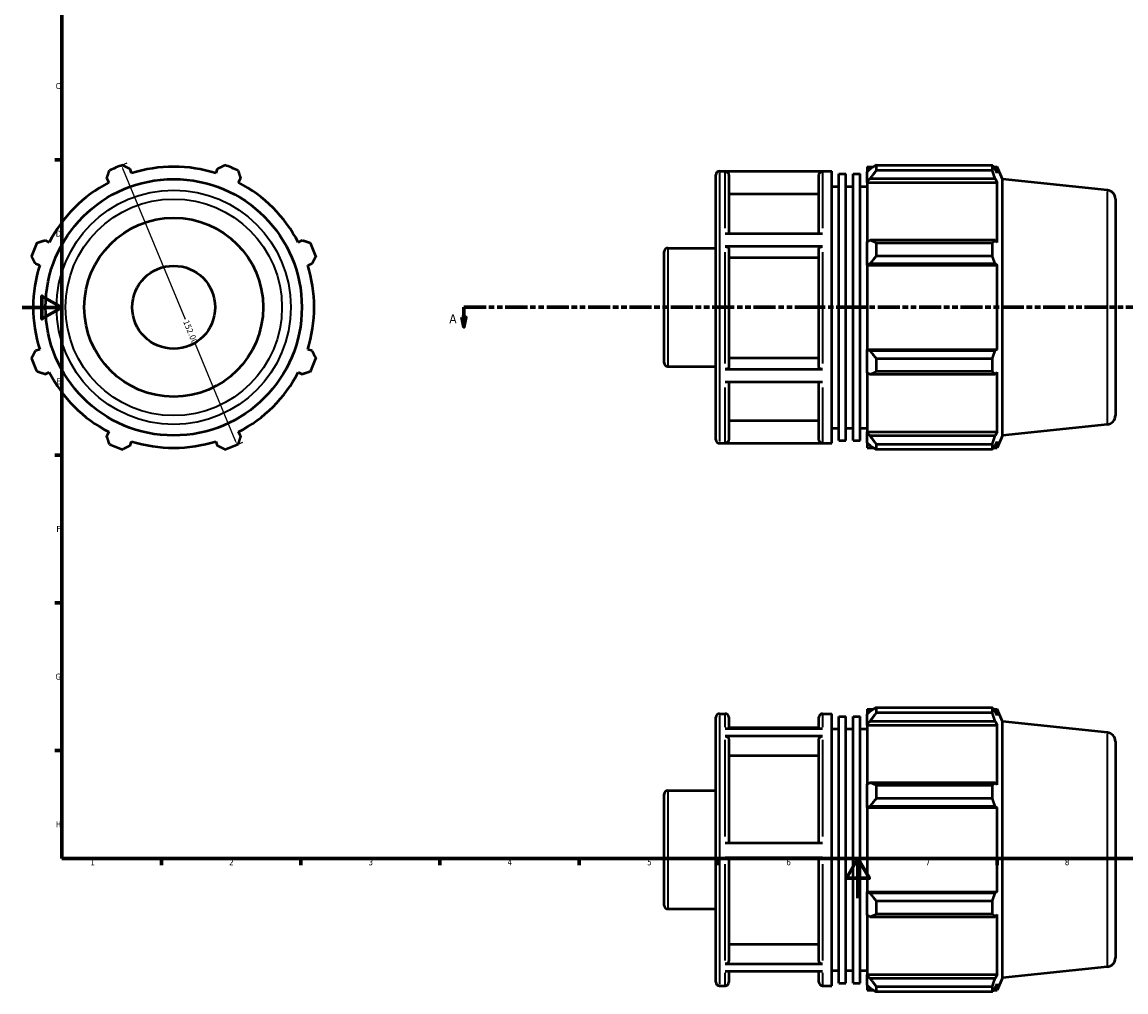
# Model space of a CAD drawing. Header units: millimetres. Extents: x 0 to 923, y -47 to 928.
# Tile 1 of 4: x 0 to 555, y -47 to 441. Entities that reach past the tile are written whole.
import ezdxf

# ---------------------------------------------------------------- set-up
doc = ezdxf.new("R2010")
doc.units = ezdxf.units.MM
doc.linetypes.add('DOUBLE_DASH_CHAIN', pattern=[1.2403, 0.6614, -0.0827, 0.1654, -0.0827, 0.1654, -0.0827])
for name, color, linetype, lineweight in [('Border (ANSI)', 7, 'Continuous', 70), ('Dimension (ANSI)', 7, 'Continuous', 25), ('Section Line (ANSI)', 7, 'DOUBLE_DASH_CHAIN', 70), ('Visible (ANSI)', 7, 'Continuous', 50), ('Visible Narrow (ANSI)', 7, 'Continuous', 35)]:
    doc.layers.add(name, color=color, linetype=linetype, lineweight=lineweight)
doc.styles.add('Label Text (ANSI)', font='tahoma.ttf')
doc.styles.add('Note Text (ANSI)', font='tahoma.ttf')
doc.dimstyles.new('Default - mm (ANSI)', dxfattribs={"dimtxt": 3.048, "dimasz": 2.5, "dimexe": 3.175, "dimexo": 1.6002, "dimgap": 0.8, "dimtad": 0, "dimtoh": 1, "dimrnd": 1e-08, "dimzin": 4, "dimdsep": 46, "dimtxsty": 'Note Text (ANSI)', "dimcen": 0.09, "dimdle": 10, "dimclrd": 256, "dimclre": 256, "dimclrt": 256, "dimadec": 1, "dimazin": 1, "dimtfac": 1, "dimtofl": 0, "dimtmove": 0, "dimatfit": 3, "dimfxl": 1, "dimtolj": 1, "dimtzin": 4, "dimlwd": -1, "dimlwe": -1, "dimarcsym": 0})

# ---------------------------------------------------------------- blocks, each defined once
blk = doc.blocks.new('Borders Default Border')
at = {"layer": 'Border (ANSI)'}
for p, q in [((20, 371.25), (16.55, 371.25)), ((20, 222.75), (16.55, 222.75)), ((20, 148.5), (16.55, 148.5)), ((20, 74.25), (16.55, 74.25)), ((70.08, 20), (70.08, 16.55)), ((140.17, 20), (140.17, 16.55)), ((210.25, 20), (210.25, 16.55)), ((280.33, 20), (280.33, 16.55)), ((350.42, 20), (350.42, 16.55)), ((490.58, 20), (490.58, 16.55))]:
    blk.add_line(p, q, dxfattribs=at)
at = {"layer": 'Border (ANSI)', "flags": 128}
for points in [[(20, 20), (20, 574), (821, 574), (821, 20), (20, 20)], [(0, 297), (20, 297), (10, 302.77), (10, 291.23), (20, 297)], [(420.5, 0), (420.5, 20), (414.73, 10), (426.27, 10), (420.5, 20)]]:
    blk.add_lwpolyline(points, dxfattribs=at)
at = {"layer": 'Border (ANSI)', "char_height": 3.05, "attachment_point": 7, "style": 'Note Text (ANSI)'}
for s, insert in [('C', (16.95, 406.8)), ('D', (16.96, 332.6)), ('E', (17.21, 258.35)), ('F', (17.29, 184.1)), ('G', (16.81, 109.79)), ('H', (16.97, 35.6)), ('1', (34.35, 16.55)), ('2', (104.2, 16.55)), ('3', (174.26, 16.49)), ('4', (244.23, 16.55)), ('5', (314.48, 16.49)), ('6', (384.49, 16.49)), ('7', (454.6, 16.55)), ('8', (524.63, 16.48))]:
    blk.add_mtext(s, dxfattribs=dict(at, insert=insert))
blk = doc.blocks.new('2dTransSection0')
at = {"layer": 'Section Line (ANSI)', "linetype": 'DOUBLE_DASH_CHAIN', "ltscale": 16.783997}
blk.add_line((222.3, 297.11), (670.67, 297.11), dxfattribs=at)
at = {"layer": 'Section Line (ANSI)', "linetype": 'Continuous'}
for p, q in [((222.3, 297.11), (233.51, 297.11)), ((222.3, 297.11), (222.3, 292.11)), ((659.46, 297.11), (670.67, 297.11)), ((670.67, 297.11), (670.67, 292.11)), ((221.3, 292.11), (222.3, 287.11)), ((223.3, 292.11), (221.3, 292.11)), ((222.3, 292.11), (222.3, 287.11)), ((222.3, 287.11), (223.3, 292.11)), ((669.67, 292.11), (670.67, 287.11)), ((671.67, 292.11), (669.67, 292.11)), ((670.67, 292.11), (670.67, 287.11)), ((670.67, 287.11), (671.67, 292.11))]:
    blk.add_line(p, q, dxfattribs=at)
at = {"layer": 'Section Line (ANSI)', "linetype": 'Continuous', "flags": 128}
for points in [[(221.3, 292.11), (222.3, 287.11), (223.3, 292.11), (221.3, 292.11)], [(669.67, 292.11), (670.67, 287.11), (671.67, 292.11), (669.67, 292.11)]]:
    blk.add_lwpolyline(points, dxfattribs=at)
at = {"layer": 'Section Line (ANSI)'}
for points in [[(221.3, 292.11), (222.3, 287.11), (223.3, 292.11), (221.3, 292.11)], [(669.67, 292.11), (670.67, 287.11), (671.67, 292.11), (669.67, 292.11)]]:
    blk.add_solid(points, dxfattribs=at)
at = {"layer": 'Section Line (ANSI)', "char_height": 4.57, "attachment_point": 7, "style": 'Label Text (ANSI)'}
for insert in [(214.93, 289.04), (674.14, 289.04)]:
    blk.add_mtext('A', dxfattribs=dict(at, insert=insert))
blk = doc.blocks.new('*D10')
at = {"layer": 'Defpoints', "color": 0, "transparency": 16777216}
for p in [(47.2, 367.32), (108.14, 228.04), (105.36, 226.89)]:
    blk.add_point(p, dxfattribs=at)
at = {"layer": 'Dimension (ANSI)', "transparency": 16777216}
for p, q in [((48.68, 367.94), (52.91, 369.69)), ((50.93, 366.16), (81.99, 291.18)), ((107.19, 230.35), (87.23, 278.54)), ((106.84, 227.51), (111.08, 229.26))]:
    blk.add_line(p, q, dxfattribs=at)
for points in [[(51.32, 366.32), (50.55, 366.01), (49.98, 368.47)], [(107.57, 230.51), (106.8, 230.2), (108.14, 228.04)]]:
    blk.add_solid(points, dxfattribs=at)
at = {"layer": 'Dimension (ANSI)', "transparency": 16777216, "insert": (83.76, 291.05), "char_height": 3.048, "attachment_point": 1, "rotation": 292.5, "style": 'Note Text (ANSI)'}
blk.add_mtext('\\A1;152.00', dxfattribs=at)

msp = doc.modelspace()

# ---------------------------------------------------------------- linework, layer by layer
at = {"layer": 'Visible (ANSI)'}
for p, q in [((55.027, 364.517), (54.341, 366.691)), ((98.22, 366.691), (97.534, 364.517)), ((425.181, 367.788), (425.181, 365.242)), ((425.181, 367.788), (428.417, 367.788)), ((426.701, 366.691), (425.181, 365.242)), ((429.741, 368.619), (429.741, 365.87)), ((429.741, 368.619), (488.145, 368.619)), ((488.145, 365.87), (488.145, 368.619)), ((488.735, 367.788), (490.514, 367.788)), ((490.514, 364.517), (489.499, 366.691)), ((493.281, 361.573), (490.514, 367.788)), ((490.514, 364.517), (490.514, 367.788)), ((42.591, 361.824), (43.644, 359.802)), ((108.917, 359.802), (109.97, 361.824)), ((349.031, 230.508), (349.031, 363.708)), ((350.831, 365.508), (407.403, 365.508)), ((402.717, 365.382), (353.717, 365.382)), ((355.517, 363.578), (355.517, 334.246)), ((400.917, 334.246), (400.917, 363.578)), ((407.403, 228.708), (407.403, 365.508)), ((410.958, 230.076), (410.958, 364.14)), ((410.958, 364.14), (414.514, 364.14)), ((414.514, 230.076), (414.514, 364.14)), ((418.07, 230.076), (418.07, 364.14)), ((418.07, 364.14), (421.626, 364.14)), ((421.626, 230.076), (421.626, 364.14)), ((425.181, 360.476), (425.181, 365.242)), ((425.181, 360.476), (426.701, 361.824)), ((426.701, 361.824), (489.499, 361.824)), ((488.145, 365.87), (429.741, 365.87)), ((489.499, 361.824), (490.514, 359.802)), ((493.281, 232.643), (493.281, 361.573)), ((546.002, 356.032), (493.281, 361.573)), ((407.403, 357.908), (410.958, 357.908)), ((414.514, 357.908), (418.07, 357.908)), ((421.626, 357.908), (425.181, 357.908)), ((425.181, 359.802), (425.181, 360.476)), ((425.181, 359.802), (425.181, 330.095)), ((425.181, 359.802), (490.514, 359.802)), ((490.514, 329.745), (490.514, 359.802)), ((400.917, 353.956), (355.517, 353.956)), ((550.031, 351.556), (550.031, 242.66)), ((353.717, 334.246), (402.717, 334.246)), ((13.587, 329.745), (11.564, 330.797)), ((140.997, 330.797), (138.974, 329.745)), ((426.701, 330.797), (425.181, 330.095)), ((425.181, 318.591), (425.181, 330.095)), ((489.499, 330.797), (426.701, 330.797)), ((429.741, 329.477), (429.741, 322.842)), ((429.741, 329.477), (488.145, 329.477)), ((488.145, 322.842), (488.145, 329.477)), ((490.514, 329.745), (489.499, 330.797)), ((323.031, 269.101), (323.031, 325.115)), ((324.831, 326.915), (349.031, 326.915)), ((402.717, 327.644), (353.717, 327.644)), ((355.517, 326.742), (355.517, 266.834)), ((400.917, 266.834), (400.917, 326.742)), ((488.145, 322.842), (429.741, 322.842)), ((6.697, 319.048), (8.872, 318.362)), ((143.689, 318.362), (145.864, 319.048)), ((400.917, 321.931), (355.517, 321.931)), ((425.181, 318.591), (426.701, 319.048)), ((425.181, 318.362), (425.181, 318.591)), ((425.181, 318.362), (425.181, 275.854)), ((425.181, 318.362), (490.514, 318.362)), ((426.701, 319.048), (489.499, 319.048)), ((489.499, 319.048), (490.514, 318.362)), ((490.514, 275.854), (490.514, 318.362)), ((8.872, 275.854), (6.697, 275.169)), ((145.864, 275.169), (143.689, 275.854)), ((425.181, 275.626), (425.181, 275.854)), ((425.181, 275.854), (490.514, 275.854)), ((426.701, 275.169), (425.181, 275.626)), ((425.181, 264.121), (425.181, 275.626)), ((489.499, 275.169), (426.701, 275.169)), ((490.514, 275.854), (489.499, 275.169)), ((324.831, 267.301), (349.031, 267.301)), ((355.517, 271.641), (400.917, 271.641)), ((429.741, 271.374), (429.741, 264.739)), ((429.741, 271.374), (488.145, 271.374)), ((488.145, 264.739), (488.145, 271.374)), ((11.564, 263.419), (13.587, 264.472)), ((138.974, 264.472), (140.997, 263.419)), ((353.717, 265.932), (402.717, 265.932)), ((425.181, 264.121), (426.701, 263.419)), ((425.181, 264.121), (425.181, 234.414)), ((426.701, 263.419), (489.499, 263.419)), ((488.145, 264.739), (429.741, 264.739)), ((489.499, 263.419), (490.514, 264.472)), ((490.514, 234.414), (490.514, 264.472)), ((402.717, 259.371), (353.717, 259.371)), ((355.517, 259.371), (355.517, 230.597)), ((400.917, 230.597), (400.917, 259.371)), ((355.517, 240.212), (400.917, 240.212)), ((43.644, 234.414), (42.591, 232.392)), ((109.97, 232.392), (108.917, 234.414)), ((407.403, 236.308), (410.958, 236.308)), ((414.514, 236.308), (418.07, 236.308)), ((421.626, 236.308), (425.181, 236.308)), ((425.181, 233.74), (425.181, 234.414)), ((425.181, 234.414), (490.514, 234.414)), ((425.181, 228.975), (425.181, 233.74)), ((426.701, 232.392), (425.181, 233.74)), ((490.514, 234.414), (489.499, 232.392)), ((546.002, 238.185), (493.281, 232.643)), ((54.341, 227.525), (55.027, 229.699)), ((97.534, 229.699), (98.22, 227.525)), ((350.831, 228.708), (407.403, 228.708)), ((353.717, 228.795), (402.717, 228.795)), ((410.958, 230.076), (414.514, 230.076)), ((418.07, 230.076), (421.626, 230.076)), ((425.181, 228.975), (426.701, 227.525)), ((425.181, 228.975), (425.181, 226.428)), ((489.499, 232.392), (426.701, 232.392)), ((429.741, 228.346), (429.741, 225.598)), ((429.741, 228.346), (488.145, 228.346)), ((488.145, 225.598), (488.145, 228.346)), ((489.499, 227.525), (490.514, 229.699)), ((493.281, 232.643), (490.514, 226.428)), ((490.514, 226.428), (490.514, 229.699)), ((425.181, 226.428), (428.417, 226.428)), ((488.145, 225.598), (429.741, 225.598)), ((488.735, 226.428), (490.514, 226.428)), ((425.181, 95.028), (425.181, 92.482)), ((425.181, 95.028), (428.417, 95.028)), ((429.741, 95.859), (429.741, 93.11)), ((429.741, 95.859), (488.145, 95.859)), ((488.145, 93.11), (488.145, 95.859)), ((488.735, 95.028), (490.514, 95.028)), ((493.281, 88.813), (490.514, 95.028)), ((490.514, 91.757), (490.514, 95.028)), ((349.031, -42.252), (349.031, 90.948)), ((350.831, 92.748), (353.717, 92.748)), ((355.517, 90.948), (355.517, 85.23)), ((400.917, 85.23), (400.917, 90.948)), ((402.717, 92.748), (407.403, 92.748)), ((407.403, -44.052), (407.403, 92.748)), ((410.958, -42.684), (410.958, 91.38)), ((410.958, 91.38), (414.514, 91.38)), ((414.514, -42.684), (414.514, 91.38)), ((418.07, -42.684), (418.07, 91.38)), ((418.07, 91.38), (421.626, 91.38)), ((421.626, -42.684), (421.626, 91.38)), ((426.701, 93.931), (425.181, 92.482)), ((425.181, 87.716), (425.181, 92.482)), ((425.181, 87.716), (426.701, 89.064)), ((426.701, 89.064), (489.499, 89.064)), ((488.145, 93.11), (429.741, 93.11)), ((490.514, 91.757), (489.499, 93.931)), ((489.499, 89.064), (490.514, 87.042)), ((353.717, 85.23), (402.717, 85.23)), ((400.917, 85.554), (355.517, 85.554)), ((407.403, 85.148), (410.958, 85.148)), ((414.514, 85.148), (418.07, 85.148)), ((421.626, 85.148), (425.181, 85.148)), ((425.181, 87.042), (425.181, 87.716)), ((425.181, 87.042), (425.181, 57.335)), ((425.181, 87.042), (490.514, 87.042)), ((490.514, 56.984), (490.514, 87.042)), ((493.281, -40.117), (493.281, 88.813)), ((546.002, 83.272), (493.281, 88.813)), ((402.717, 81.396), (353.717, 81.396)), ((355.517, 79.834), (355.517, 27.79)), ((400.917, 27.79), (400.917, 79.834)), ((550.031, 78.796), (550.031, -30.1)), ((400.917, 71.501), (355.517, 71.501)), ((426.701, 58.037), (425.181, 57.335)), ((425.181, 45.83), (425.181, 57.335)), ((489.499, 58.037), (426.701, 58.037)), ((429.741, 56.717), (429.741, 50.082)), ((429.741, 56.717), (488.145, 56.717)), ((488.145, 50.082), (488.145, 56.717)), ((490.514, 56.984), (489.499, 58.037)), ((323.031, -3.659), (323.031, 52.355)), ((324.831, 54.155), (349.031, 54.155)), ((488.145, 50.082), (429.741, 50.082)), ((425.181, 45.83), (426.701, 46.288)), ((425.181, 45.602), (425.181, 45.83)), ((425.181, 45.602), (425.181, 3.094)), ((425.181, 45.602), (490.514, 45.602)), ((426.701, 46.288), (489.499, 46.288)), ((489.499, 46.288), (490.514, 45.602)), ((490.514, 3.094), (490.514, 45.602)), ((353.717, 27.79), (402.717, 27.79)), ((402.717, 20.19), (353.717, 20.19)), ((355.517, 20.19), (355.517, -31.531)), ((400.917, -31.531), (400.917, 20.19)), ((425.181, 2.866), (425.181, 3.094)), ((425.181, 3.094), (490.514, 3.094)), ((425.181, -8.639), (425.181, 2.866)), ((426.701, 2.409), (425.181, 2.866)), ((489.499, 2.409), (426.701, 2.409)), ((490.514, 3.094), (489.499, 2.409)), ((324.831, -5.459), (349.031, -5.459)), ((429.741, -1.386), (429.741, -8.021)), ((429.741, -1.386), (488.145, -1.386)), ((488.145, -8.021), (488.145, -1.386)), ((425.181, -8.639), (425.181, -38.346)), ((425.181, -8.639), (426.701, -9.341)), ((426.701, -9.341), (489.499, -9.341)), ((488.145, -8.021), (429.741, -8.021)), ((489.499, -9.341), (490.514, -8.288)), ((490.514, -38.346), (490.514, -8.288)), ((355.517, -23.204), (400.917, -23.204)), ((353.717, -33.092), (402.717, -33.092)), ((402.717, -36.858), (353.717, -36.858)), ((355.517, -36.858), (355.517, -42.252)), ((400.917, -42.252), (400.917, -36.858)), ((407.403, -36.452), (410.958, -36.452)), ((414.514, -36.452), (418.07, -36.452)), ((421.626, -36.452), (425.181, -36.452)), ((425.181, -39.02), (425.181, -38.346)), ((425.181, -38.346), (490.514, -38.346)), ((490.514, -38.346), (489.499, -40.368)), ((546.002, -34.576), (493.281, -40.117)), ((350.831, -44.052), (353.717, -44.052)), ((402.717, -44.052), (407.403, -44.052)), ((410.958, -42.684), (414.514, -42.684)), ((418.07, -42.684), (421.626, -42.684)), ((425.181, -43.786), (425.181, -39.02)), ((426.701, -40.368), (425.181, -39.02)), ((425.181, -43.786), (425.181, -46.332)), ((425.181, -43.786), (426.701, -45.235)), ((489.499, -40.368), (426.701, -40.368)), ((429.741, -44.414), (429.741, -47.163)), ((429.741, -44.414), (488.145, -44.414)), ((488.145, -47.163), (488.145, -44.414)), ((489.499, -45.235), (490.514, -43.061)), ((493.281, -40.117), (490.514, -46.332)), ((490.514, -46.332), (490.514, -43.061)), ((425.181, -46.332), (428.417, -46.332)), ((488.145, -47.163), (429.741, -47.163)), ((488.735, -46.332), (490.514, -46.332))]:
    msp.add_line(p, q, dxfattribs=at)
for radius in [64.465, 45, 20.865]:
    msp.add_circle((76.281, 297.108), radius, dxfattribs=at)
for centre, radius, start, end in [((76.281, 297.108), 76, 109.79198, 115.20802), ((76.281, 297.108), 70.68, 72.5, 107.5), ((76.281, 297.108), 76, 64.79198, 70.20802), ((350.831, 363.708), 1.8, 90, 180), ((76.281, 297.108), 70.68, 117.5, 152.5), ((76.281, 297.108), 70.68, 27.5, 62.5), ((545.531, 351.556), 4.5, 0, 84), ((76.281, 297.108), 76, 154.79198, 160.20802), ((76.281, 297.108), 76, 19.79198, 25.20802), ((324.831, 325.115), 1.8, 90, 180), ((76.281, 297.108), 70.68, 162.5, 197.5), ((76.281, 297.108), 70.68, 342.5, 17.5), ((76.281, 297.108), 76, 199.79198, 205.20802), ((76.281, 297.108), 76, 334.79198, 340.20802), ((324.831, 269.101), 1.8, 180, 270), ((76.281, 297.108), 70.68, 207.5, 242.5), ((76.281, 297.108), 70.68, 297.5, 332.5), ((545.531, 242.66), 4.5, 276, 0), ((76.281, 297.108), 76, 244.79198, 250.20802), ((76.281, 297.108), 70.68, 252.5, 287.5), ((76.281, 297.108), 76, 289.79198, 295.20802), ((350.831, 230.508), 1.8, 180, 270), ((350.831, 90.948), 1.8, 90, 180), ((353.717, 90.948), 1.8, 0, 90), ((402.717, 90.948), 1.8, 90, 180), ((545.531, 78.796), 4.5, 0, 84), ((324.831, 52.355), 1.8, 90, 180), ((324.831, -3.659), 1.8, 180, 270), ((545.531, -30.1), 4.5, 276, 0), ((350.831, -42.252), 1.8, 180, 270), ((353.717, -42.252), 1.8, 270, 0), ((402.717, -42.252), 1.8, 180, 270)]:
    msp.add_arc(centre, radius, start, end, dxfattribs=at)
for points, weights in [([(50.546, 368.619), (52.482, 367.635), (54.341, 366.691)], [1, 1.00177644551, 1.00273681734]), ([(98.22, 366.691), (100.079, 367.635), (102.015, 368.619)], [1.00273681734, 1.00177644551, 1]), ([(429.741, 368.619), (428.16, 367.635), (426.701, 366.691)], [1.01501019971, 1.0107128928, 1.00561220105]), ([(488.145, 368.619), (488.849, 367.635), (489.499, 366.691)], [1, 1.00177644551, 1.00273681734]), ([(42.591, 361.824), (43.238, 363.806), (43.912, 365.87)], [1.00273681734, 1.00177644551, 1]), ([(108.649, 365.87), (109.323, 363.806), (109.97, 361.824)], [1, 1.00177644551, 1.00273681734]), ([(426.701, 361.824), (428.16, 363.806), (429.741, 365.87)], [1.00561220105, 1.0107128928, 1.01501019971]), ([(489.499, 361.824), (488.849, 363.806), (488.145, 365.87)], [1.00273681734, 1.00177644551, 1]), ([(7.518, 329.477), (9.583, 330.151), (11.564, 330.797)], [1, 1.00177644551, 1.00273681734]), ([(140.997, 330.797), (142.979, 330.151), (145.043, 329.477)], [1.00273681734, 1.00177644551, 1]), ([(429.741, 329.477), (428.16, 330.151), (426.701, 330.797)], [1.01501019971, 1.0107128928, 1.00561220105]), ([(488.145, 329.477), (488.849, 330.151), (489.499, 330.797)], [1, 1.00177644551, 1.00273681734]), ([(6.697, 319.048), (5.753, 320.906), (4.77, 322.842)], [1.00273681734, 1.00177644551, 1]), ([(147.791, 322.842), (146.808, 320.906), (145.864, 319.048)], [1, 1.00177644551, 1.00273681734]), ([(426.701, 319.048), (428.16, 320.906), (429.741, 322.842)], [1.00561220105, 1.0107128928, 1.01501019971]), ([(489.499, 319.048), (488.849, 320.906), (488.145, 322.842)], [1.00273681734, 1.00177644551, 1]), ([(4.77, 271.374), (5.753, 273.31), (6.697, 275.169)], [1, 1.00177644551, 1.00273681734]), ([(145.864, 275.169), (146.808, 273.31), (147.791, 271.374)], [1.00273681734, 1.00177644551, 1]), ([(429.741, 271.374), (428.16, 273.31), (426.701, 275.169)], [1.01501019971, 1.0107128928, 1.00561220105]), ([(488.145, 271.374), (488.849, 273.31), (489.499, 275.169)], [1, 1.00177644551, 1.00273681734]), ([(11.564, 263.419), (9.583, 264.066), (7.518, 264.739)], [1.00273681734, 1.00177644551, 1]), ([(145.043, 264.739), (142.979, 264.066), (140.997, 263.419)], [1, 1.00177644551, 1.00273681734]), ([(426.701, 263.419), (428.16, 264.066), (429.741, 264.739)], [1.00561220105, 1.0107128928, 1.01501019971]), ([(489.499, 263.419), (488.849, 264.066), (488.145, 264.739)], [1.00273681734, 1.00177644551, 1]), ([(43.912, 228.346), (43.238, 230.41), (42.591, 232.392)], [1, 1.00177644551, 1.00273681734]), ([(109.97, 232.392), (109.323, 230.41), (108.649, 228.346)], [1.00273681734, 1.00177644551, 1]), ([(429.741, 228.346), (428.16, 230.41), (426.701, 232.392)], [1.01501019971, 1.0107128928, 1.00561220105]), ([(488.145, 228.346), (488.849, 230.41), (489.499, 232.392)], [1, 1.00177644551, 1.00273681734]), ([(54.341, 227.525), (52.482, 226.581), (50.546, 225.598)], [1.00273681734, 1.00177644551, 1]), ([(102.015, 225.598), (100.079, 226.581), (98.22, 227.525)], [1, 1.00177644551, 1.00273681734]), ([(426.701, 227.525), (428.16, 226.581), (429.741, 225.598)], [1.00561220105, 1.0107128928, 1.01501019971]), ([(489.499, 227.525), (488.849, 226.581), (488.145, 225.598)], [1.00273681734, 1.00177644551, 1]), ([(429.741, 95.859), (428.16, 94.875), (426.701, 93.931)], [1.01501019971, 1.0107128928, 1.00561220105]), ([(488.145, 95.859), (488.849, 94.875), (489.499, 93.931)], [1, 1.00177644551, 1.00273681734]), ([(426.701, 89.064), (428.16, 91.046), (429.741, 93.11)], [1.00561220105, 1.0107128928, 1.01501019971]), ([(489.499, 89.064), (488.849, 91.046), (488.145, 93.11)], [1.00273681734, 1.00177644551, 1]), ([(429.741, 56.717), (428.16, 57.391), (426.701, 58.037)], [1.01501019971, 1.0107128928, 1.00561220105]), ([(488.145, 56.717), (488.849, 57.391), (489.499, 58.037)], [1, 1.00177644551, 1.00273681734]), ([(426.701, 46.288), (428.16, 48.146), (429.741, 50.082)], [1.00561220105, 1.0107128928, 1.01501019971]), ([(489.499, 46.288), (488.849, 48.146), (488.145, 50.082)], [1.00273681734, 1.00177644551, 1]), ([(429.741, -1.386), (428.16, 0.55), (426.701, 2.409)], [1.01501019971, 1.0107128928, 1.00561220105]), ([(488.145, -1.386), (488.849, 0.55), (489.499, 2.409)], [1, 1.00177644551, 1.00273681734]), ([(426.701, -9.341), (428.16, -8.694), (429.741, -8.021)], [1.00561220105, 1.0107128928, 1.01501019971]), ([(489.499, -9.341), (488.849, -8.694), (488.145, -8.021)], [1.00273681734, 1.00177644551, 1]), ([(429.741, -44.414), (428.16, -42.35), (426.701, -40.368)], [1.01501019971, 1.0107128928, 1.00561220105]), ([(488.145, -44.414), (488.849, -42.35), (489.499, -40.368)], [1, 1.00177644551, 1.00273681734]), ([(426.701, -45.235), (428.16, -46.179), (429.741, -47.163)], [1.00561220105, 1.0107128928, 1.01501019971]), ([(489.499, -45.235), (488.849, -46.179), (488.145, -47.163)], [1.00273681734, 1.00177644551, 1])]:
    msp.add_rational_spline(points, weights, degree=2, dxfattribs=at)
for points, knots in [([(353.717, 365.382), (353.939, 365.382), (354.2, 365.33), (354.611, 365.159), (354.833, 365.011), (355.147, 364.696), (355.295, 364.474), (355.465, 364.063), (355.517, 363.801), (355.517, 363.578)], [0, 0, 0, 0, 0.0666353, 0.0666353, 0.13333373, 0.13333373, 0.20004655, 0.20004655, 0.26682798, 0.26682798, 0.26682798, 0.26682798]), ([(400.917, 363.578), (400.917, 363.801), (400.969, 364.063), (401.139, 364.474), (401.287, 364.697), (401.602, 365.011), (401.823, 365.159), (402.234, 365.33), (402.495, 365.382), (402.717, 365.382)], [0.80050796, 0.80050796, 0.80050796, 0.80050796, 0.86732151, 0.86732151, 0.93406635, 0.93406635, 1.00073267, 1.00073267, 1.06733594, 1.06733594, 1.06733594, 1.06733594]), ([(353.717, 327.644), (353.939, 327.644), (354.2, 327.618), (354.611, 327.533), (354.833, 327.459), (355.147, 327.301), (355.295, 327.19), (355.465, 326.985), (355.517, 326.854), (355.517, 326.742)], [0, 0, 0, 0, 0.0666353, 0.0666353, 0.13333373, 0.13333373, 0.20004655, 0.20004655, 0.26682798, 0.26682798, 0.26682798, 0.26682798]), ([(400.917, 326.742), (400.917, 326.854), (400.969, 326.985), (401.139, 327.19), (401.287, 327.301), (401.602, 327.459), (401.823, 327.533), (402.234, 327.618), (402.495, 327.644), (402.717, 327.644)], [0.80050796, 0.80050796, 0.80050796, 0.80050796, 0.86732151, 0.86732151, 0.93406635, 0.93406635, 1.00073267, 1.00073267, 1.06733594, 1.06733594, 1.06733594, 1.06733594]), ([(355.517, 266.834), (355.517, 266.722), (355.465, 266.591), (355.295, 266.386), (355.147, 266.275), (354.833, 266.118), (354.611, 266.044), (354.2, 265.958), (353.939, 265.932), (353.717, 265.932)], [0.8002594, 0.8002594, 0.8002594, 0.8002594, 0.86699729, 0.86699729, 0.93368819, 0.93368819, 1.00036924, 1.00036924, 1.06700706, 1.06700706, 1.06700706, 1.06700706]), ([(402.717, 265.932), (402.495, 265.932), (402.234, 265.958), (401.823, 266.043), (401.602, 266.118), (401.287, 266.275), (401.139, 266.386), (400.969, 266.591), (400.917, 266.722), (400.917, 266.834)], [0, 0, 0, 0, 0.06661589, 0.06661589, 0.13327496, 0.13327496, 0.1999878, 0.1999878, 0.26674766, 0.26674766, 0.26674766, 0.26674766]), ([(355.517, 230.597), (355.517, 230.375), (355.465, 230.113), (355.295, 229.702), (355.147, 229.48), (354.833, 229.165), (354.611, 229.017), (354.2, 228.847), (353.939, 228.795), (353.717, 228.795)], [0.8002594, 0.8002594, 0.8002594, 0.8002594, 0.86699729, 0.86699729, 0.93368819, 0.93368819, 1.00036924, 1.00036924, 1.06700706, 1.06700706, 1.06700706, 1.06700706]), ([(402.717, 228.795), (402.495, 228.795), (402.234, 228.847), (401.823, 229.017), (401.602, 229.165), (401.287, 229.48), (401.139, 229.702), (400.969, 230.113), (400.917, 230.375), (400.917, 230.597)], [0, 0, 0, 0, 0.06661589, 0.06661589, 0.13327496, 0.13327496, 0.1999878, 0.1999878, 0.26674766, 0.26674766, 0.26674766, 0.26674766]), ([(353.717, 81.396), (353.939, 81.396), (354.2, 81.351), (354.611, 81.203), (354.833, 81.075), (355.147, 80.802), (355.295, 80.61), (355.465, 80.254), (355.517, 80.027), (355.517, 79.834)], [0, 0, 0, 0, 0.0666353, 0.0666353, 0.13333373, 0.13333373, 0.20004655, 0.20004655, 0.26682798, 0.26682798, 0.26682798, 0.26682798]), ([(400.917, 79.834), (400.917, 80.027), (400.969, 80.254), (401.139, 80.61), (401.287, 80.802), (401.602, 81.075), (401.823, 81.203), (402.234, 81.351), (402.495, 81.396), (402.717, 81.396)], [0.80050796, 0.80050796, 0.80050796, 0.80050796, 0.86732151, 0.86732151, 0.93406635, 0.93406635, 1.00073267, 1.00073267, 1.06733594, 1.06733594, 1.06733594, 1.06733594]), ([(355.517, -31.531), (355.517, -31.724), (355.465, -31.951), (355.295, -32.306), (355.147, -32.499), (354.833, -32.771), (354.611, -32.9), (354.2, -33.047), (353.939, -33.092), (353.717, -33.092)], [0.8002594, 0.8002594, 0.8002594, 0.8002594, 0.86699729, 0.86699729, 0.93368819, 0.93368819, 1.00036924, 1.00036924, 1.06700706, 1.06700706, 1.06700706, 1.06700706]), ([(402.717, -33.092), (402.495, -33.092), (402.234, -33.047), (401.823, -32.9), (401.602, -32.771), (401.287, -32.499), (401.139, -32.307), (400.969, -31.951), (400.917, -31.724), (400.917, -31.531)], [0, 0, 0, 0, 0.06661589, 0.06661589, 0.13327496, 0.13327496, 0.1999878, 0.1999878, 0.26674766, 0.26674766, 0.26674766, 0.26674766])]:
    msp.add_open_spline(points, degree=3, knots=knots, dxfattribs=at)
at = {"layer": 'Visible Narrow (ANSI)'}
for p, q in [((350.831, 364.666), (350.831, 229.55)), ((353.717, 336.892), (353.717, 365.112)), ((402.717, 365.112), (402.717, 336.892)), ((546.002, 238.91), (546.002, 355.306)), ((324.831, 326.548), (324.831, 267.668)), ((353.717, 268.815), (353.717, 324.747)), ((402.717, 324.747), (402.717, 268.815)), ((353.717, 229.031), (353.717, 256.743)), ((402.717, 256.743), (402.717, 229.031)), ((350.831, 91.906), (350.831, -43.21)), ((353.717, 85.951), (353.717, 92.729)), ((402.717, 92.729), (402.717, 85.951)), ((353.717, 30.982), (353.717, 79.568)), ((402.717, 79.568), (402.717, 30.982)), ((546.002, -33.85), (546.002, 82.546)), ((324.831, 53.788), (324.831, -5.092)), ((353.717, -31.292), (353.717, 17.001)), ((402.717, 17.001), (402.717, -31.292)), ((353.717, -44.034), (353.717, -37.548)), ((402.717, -37.548), (402.717, -44.034))]:
    msp.add_line(p, q, dxfattribs=at)
for radius in [58.924, 54.448]:
    msp.add_circle((76.281, 297.108), radius, dxfattribs=at)

# ---------------------------------------------------------------- block references
msp.add_blockref('Borders Default Border', (0, 0))
at = {"layer": 'Section Line (ANSI)'}
msp.add_blockref('2dTransSection0', (0, 0), dxfattribs=at)

# ---------------------------------------------------------------- dimensions: what is measured, and where the dimension line sits
at = {"layer": 'Dimension (ANSI)'}
dim = msp.add_linear_dim(base=(108.144, 228.045), p1=(47.197, 367.323), p2=(105.364, 226.893), angle=112.5, dimstyle='Default - mm (ANSI)', override={"dimtoh": 0, "dimdec": 2, "dimtp": 0, "dimtm": 0, "dimtdec": 2, "dimatfit": 1}, dxfattribs=at)
dim.commit()
dim.dimension.update_dxf_attribs({"geometry": '*D10', "text_midpoint": (84.609, 284.863), "dimtype": 160})

doc.saveas('drawing.dxf')
